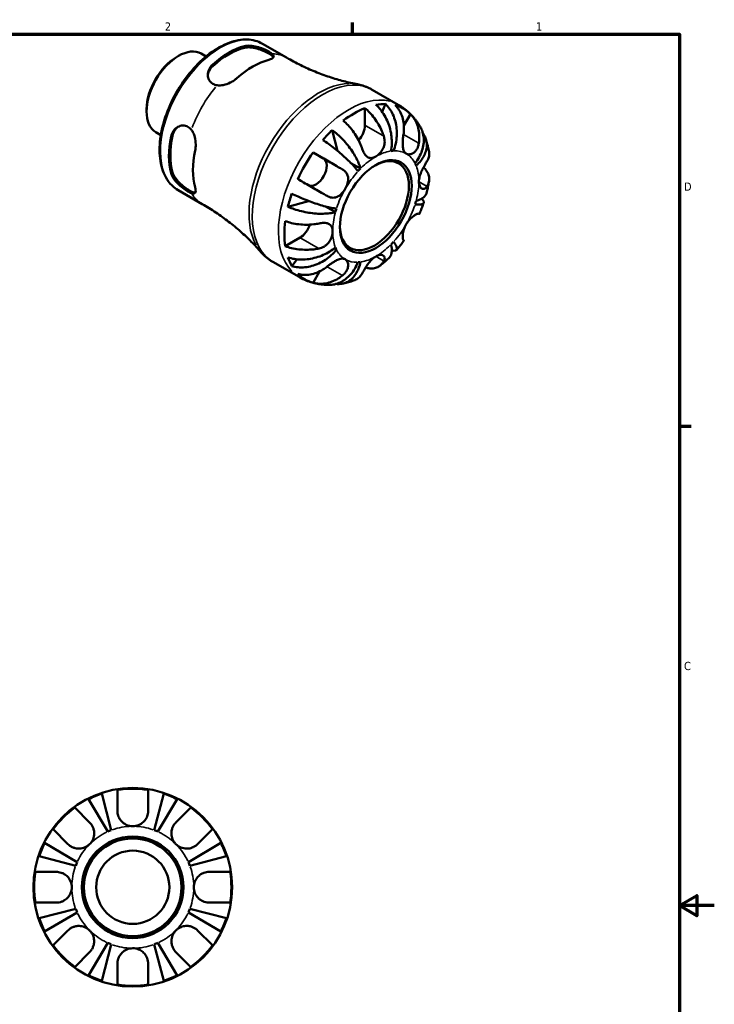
# Model space of a CAD drawing. Header units: inches. Extents: x -1.6 to 37.8, y -1.1 to 21.4.
# Tile 6 of 6: x 25.9 to 33.9, y 9.9 to 21.2. Entities that reach past the tile are written whole.
import ezdxf

# ---------------------------------------------------------------- set-up
doc = ezdxf.new("R2010")
doc.units = ezdxf.units.IN
doc.header["$MEASUREMENT"] = 0
for name, color, linetype, lineweight in [('Border (ANSI)', 7, 'Continuous', 70), ('Visible (ANSI)', 7, 'Continuous', 50), ('Visible Narrow (ANSI)', 7, 'Continuous', 35)]:
    doc.layers.add(name, color=color, linetype=linetype, lineweight=lineweight)
doc.styles.add('Note Text (ANSI)', font='tahoma.ttf')

# ---------------------------------------------------------------- blocks, each defined once
blk = doc.blocks.new('Borders Default Border')
at = {"layer": 'Border (ANSI)'}
for p, q in [((29.75, 21), (29.75, 21.134)), ((33.5, 16.5), (33.634, 16.5))]:
    blk.add_line(p, q, dxfattribs=at)
at = {"layer": 'Border (ANSI)', "flags": 128}
for points in [[(0.5, 1), (0.5, 21), (33.5, 21), (33.5, 1), (0.5, 1)], [(33.9, 11), (33.5, 11), (33.7, 11.115), (33.7, 10.885), (33.5, 11)]]:
    blk.add_lwpolyline(points, dxfattribs=at)
at = {"layer": 'Border (ANSI)', "color": 5, "true_color": 0x0000ff, "char_height": 0.0945, "attachment_point": 7, "style": 'Note Text (ANSI)'}
for s, insert in [('2', (27.596, 21.04)), ('1', (31.854, 21.04)), ('D', (33.553, 19.203)), ('C', (33.552, 13.701))]:
    blk.add_mtext(s, dxfattribs=dict(at, insert=insert))

msp = doc.modelspace()

# ---------------------------------------------------------------- linework, layer by layer
at = {"layer": 'Visible (ANSI)'}
for p, q in [((28.715, 20.89), (28.993, 20.73)), ((27.73, 20.737), (27.752, 20.75)), ((28.014, 20.776), (28.07, 20.744)), ((29.974, 20.362), (30.273, 20.19)), ((27.386, 20.139), (27.386, 20.113)), ((29.891, 20.151), (29.891, 19.954)), ((30.126, 20.199), (30.09, 20.108)), ((30.413, 20.082), (30.338, 19.952)), ((29.515, 19.899), (29.577, 19.661)), ((27.494, 19.874), (27.55, 19.842)), ((30.22, 19.661), (30.194, 19.676)), ((29.296, 19.642), (29.417, 19.572)), ((29.841, 19.457), (29.731, 19.521)), ((27.748, 19.21), (28.026, 19.05)), ((29.245, 19.085), (29.007, 19.019)), ((29.552, 18.958), (29.44, 19.022)), ((29.147, 18.665), (28.977, 18.567)), ((29.565, 18.527), (29.538, 18.542)), ((29.113, 18.416), (29.052, 18.339)), ((28.836, 18.386), (29.136, 18.214)), ((29.372, 18.278), (29.296, 18.147)), ((27.052, 12.087), (27.052, 12.328)), ((27.404, 12.328), (27.404, 12.087)), ((26.94, 11.849), (26.72, 12.222)), ((26.873, 12.285), (26.981, 11.866)), ((27.475, 11.866), (27.583, 12.285)), ((27.736, 12.222), (27.517, 11.849)), ((26.562, 12.125), (26.733, 11.955)), ((27.723, 11.955), (27.894, 12.125)), ((26.484, 11.706), (26.314, 11.877)), ((28.143, 11.877), (27.972, 11.706)), ((26.217, 11.719), (26.59, 11.499)), ((27.866, 11.499), (28.239, 11.719)), ((26.573, 11.458), (26.154, 11.566)), ((28.302, 11.566), (27.883, 11.458)), ((26.111, 11.387), (26.352, 11.387)), ((28.104, 11.387), (28.345, 11.387)), ((26.352, 11.035), (26.111, 11.035)), ((26.154, 10.856), (26.573, 10.964)), ((27.883, 10.964), (28.302, 10.856)), ((28.345, 11.035), (28.104, 11.035)), ((26.59, 10.923), (26.217, 10.703)), ((28.239, 10.703), (27.866, 10.923)), ((26.314, 10.545), (26.484, 10.716)), ((27.972, 10.716), (28.143, 10.545)), ((26.72, 10.2), (26.94, 10.573)), ((26.981, 10.556), (26.873, 10.137)), ((27.583, 10.137), (27.475, 10.556)), ((27.517, 10.573), (27.736, 10.2)), ((26.733, 10.467), (26.562, 10.296)), ((27.894, 10.296), (27.723, 10.467)), ((27.052, 10.094), (27.052, 10.335)), ((27.404, 10.335), (27.404, 10.094))]:
    msp.add_line(p, q, dxfattribs=at)
for radius in [1.14, 0.583, 0.56, 0.42]:
    msp.add_circle((27.228, 11.211), radius, dxfattribs=at)
for radius, start, end in [(1.131, 81.0495, 98.9505), (1.131, 108.3117, 116.6883), (1.131, 63.3117, 71.6883), (1.131, 126.0495, 143.9505), (1.131, 36.0495, 53.9505), (0.7, 110.6662, 114.3338), (0.7, 65.6662, 69.3338), (1.131, 153.3117, 161.6883), (1.131, 18.3117, 26.6883), (0.7, 155.6662, 159.3338), (0.7, 20.6662, 24.3338), (1.131, 171.0495, 188.9505), (1.131, 351.0495, 8.9505), (0.7, 200.6662, 204.3338), (0.7, 335.6662, 339.3338), (1.131, 198.3117, 206.6883), (1.131, 333.3117, 341.6883), (1.131, 216.0495, 233.9505), (0.7, 245.6662, 249.3338), (0.7, 290.6662, 294.3338), (1.131, 306.0495, 323.9505), (1.131, 243.3117, 251.6883), (1.131, 288.3117, 296.6883), (1.131, 261.0495, 278.9505)]:
    msp.add_arc((27.228, 11.211), radius, start, end, dxfattribs=at)
for centre, major_axis, start_param, end_param in [((27.754, 20.325), (-0.26, -0.451), 3.141593, 6.283185), ((28.328, 19.994), (0.484, 0.84), 0.514369, 1.05256), ((28.328, 19.994), (0.472, 0.82), 0.507836, 1.059093), ((27.732, 20.338), (-0.244, -0.424), 3.928925, 5.495853), ((28.605, 19.835), (-0.485, -0.841), 3.656536, 4.193578), ((29.767, 19.166), (0.564, 0.98), 0.627248, 0.939681), ((29.767, 19.166), (0.564, 0.98), 0.317667, 0.463864), ((29.767, 19.166), (0.564, 0.98), 6.125035, 6.437468), ((29.767, 19.166), (0.564, 0.98), 1.103065, 1.249262), ((29.767, 19.882), (-0.088, -0.153), 1.218464, 2.354261), ((28.328, 19.994), (0.484, 0.84), 2.085165, 2.623356), ((28.328, 19.994), (0.472, 0.82), 2.078633, 2.629889), ((28.605, 19.835), (-0.485, -0.841), 5.227332, 5.764374), ((30.016, 19.022), (0.349, 0.607), 0.35876, 0.422771), ((29.767, 19.166), (0.564, 0.98), 1.412646, 1.725079), ((29.329, 19.42), (0.088, 0.153), 3.205545, 6.281252), ((30, 19.032), (0.279, 0.485), 2.374337, 7.050441), ((30.016, 19.022), (-0.349, -0.607), 4.285751, 4.349762), ((30.016, 19.022), (0.349, 0.607), 5.856547, 5.920558), ((29.767, 19.166), (0.564, 0.98), 1.888463, 2.03466), ((30.016, 19.022), (-0.349, -0.607), 5.071149, 5.13516), ((30.016, 19.022), (0.349, 0.607), 5.071149, 5.13516), ((29.767, 19.166), (0.564, 0.98), 2.198044, 2.510477), ((29.147, 18.809), (-0.088, -0.153), 0.783464, 1.926513), ((30.016, 19.022), (-0.349, -0.607), 5.856547, 5.920558), ((30.016, 19.022), (0.349, 0.607), 4.285751, 4.349762), ((29.767, 19.166), (-0.564, -0.98), 5.815454, 5.961651), ((30.016, 19.022), (-0.349, -0.607), 0.35876, 0.422771), ((29.767, 19.166), (-0.564, -0.98), 6.125035, 6.437468)]:
    msp.add_ellipse(centre, major_axis=major_axis, ratio=0.578093, start_param=start_param, end_param=end_param, dxfattribs=at)
msp.add_ellipse((30.016, 19.022), major_axis=(0.291, 0.505), ratio=0.578093, dxfattribs=at)
for points, knots in [([(28.715, 20.89), (28.663, 20.92), (28.603, 20.936), (28.474, 20.94), (28.404, 20.927), (28.258, 20.873), (28.183, 20.831), (28.037, 20.721), (27.966, 20.653), (27.835, 20.5), (27.776, 20.415), (27.675, 20.235), (27.632, 20.14), (27.57, 19.951), (27.549, 19.856), (27.531, 19.676), (27.535, 19.591), (27.566, 19.437), (27.594, 19.37), (27.665, 19.271), (27.703, 19.236), (27.748, 19.21)], [5.499721, 5.499721, 5.499721, 5.499721, 5.797848, 5.797848, 6.109453, 6.109453, 6.434254, 6.434254, 6.760497, 6.760497, 7.085688, 7.085688, 7.410444, 7.410444, 7.735719, 7.735719, 8.06203, 8.06203, 8.38623, 8.38623, 8.641314, 8.641314, 8.641314, 8.641314]), ([(28.51, 20.863), (28.528, 20.867), (28.551, 20.869), (28.6, 20.866), (28.627, 20.861), (28.675, 20.848), (28.701, 20.84), (28.748, 20.82), (28.77, 20.809), (28.802, 20.791), (28.814, 20.783), (28.824, 20.775)], [0.7572748, 0.7572748, 0.7572748, 0.7572748, 0.9575539, 0.9575539, 1.157833, 1.157833, 1.3463575, 1.3463575, 1.5348819, 1.5348819, 1.6863249, 1.6863249, 1.6863249, 1.6863249]), ([(28.51, 20.844), (28.528, 20.848), (28.551, 20.85), (28.6, 20.846), (28.627, 20.841), (28.675, 20.828), (28.701, 20.819), (28.748, 20.799), (28.77, 20.788), (28.805, 20.768), (28.82, 20.758), (28.836, 20.743), (28.84, 20.738), (28.842, 20.733)], [0.757629, 0.757629, 0.757629, 0.757629, 0.958592, 0.958592, 1.159556, 1.159556, 1.348153, 1.348153, 1.53675, 1.53675, 1.725347, 1.725347, 1.83379, 1.83379, 1.83379, 1.83379]), ([(28.824, 20.775), (28.83, 20.769), (28.836, 20.764), (28.843, 20.753), (28.845, 20.747), (28.845, 20.734), (28.839, 20.727), (28.822, 20.717), (28.815, 20.714), (28.801, 20.709), (28.795, 20.707), (28.788, 20.705)], [-0.6563879, -0.6563879, -0.6563879, -0.6563879, -0.5404174, -0.5404174, -0.4073341, -0.4073341, -0.1891251, -0.1891251, -0.0787882, -0.0787882, 0, 0, 0, 0]), ([(28.993, 20.73), (29.046, 20.699), (29.1, 20.67), (29.209, 20.617), (29.264, 20.592), (29.375, 20.547), (29.43, 20.527), (29.54, 20.49), (29.595, 20.474), (29.702, 20.446), (29.754, 20.434), (29.806, 20.424)], [5.4997209, 5.4997209, 5.4997209, 5.4997209, 5.5389427, 5.5389427, 5.5781646, 5.5781646, 5.6173864, 5.6173864, 5.6566083, 5.6566083, 5.6958301, 5.6958301, 5.6958301, 5.6958301]), ([(28.195, 20.413), (28.177, 20.416), (28.16, 20.422), (28.146, 20.43), (28.129, 20.44), (28.114, 20.455), (28.094, 20.49), (28.089, 20.511), (28.088, 20.551), (28.093, 20.574), (28.113, 20.617), (28.128, 20.637), (28.146, 20.653)], [-0.151443, -0.151443, -0.151443, -0.151443, 0, 0, 0, 0.1885244, 0.1885244, 0.3770489, 0.3770489, 0.577328, 0.577328, 0.7776071, 0.7776071, 0.7776071, 0.7776071]), ([(28.089, 20.522), (28.09, 20.54), (28.095, 20.558), (28.113, 20.598), (28.128, 20.618), (28.146, 20.634)], [0.4160857, 0.4160857, 0.4160857, 0.4160857, 0.5781578, 0.5781578, 0.7791214, 0.7791214, 0.7791214, 0.7791214]), ([(28.423, 20.495), (28.418, 20.491), (28.413, 20.487), (28.402, 20.478), (28.396, 20.473), (28.376, 20.459), (28.361, 20.451), (28.32, 20.431), (28.293, 20.421), (28.242, 20.411), (28.218, 20.41), (28.195, 20.413)], [-0.6550655, -0.6550655, -0.6550655, -0.6550655, -0.601837, -0.601837, -0.5406613, -0.5406613, -0.4089854, -0.4089854, -0.1948941, -0.1948941, 0, 0, 0, 0]), ([(29.974, 20.362), (29.964, 20.368), (29.953, 20.374), (29.931, 20.384), (29.92, 20.389), (29.898, 20.398), (29.887, 20.402), (29.864, 20.41), (29.852, 20.413), (29.829, 20.419), (29.818, 20.422), (29.806, 20.424)], [5.4997209, 5.4997209, 5.4997209, 5.4997209, 5.5389427, 5.5389427, 5.5781646, 5.5781646, 5.6173864, 5.6173864, 5.6566083, 5.6566083, 5.6958301, 5.6958301, 5.6958301, 5.6958301]), ([(29.891, 20.151), (29.911, 20.135), (29.93, 20.117), (29.965, 20.08), (29.984, 20.058), (30.018, 20.011), (30.035, 19.986), (30.062, 19.938), (30.075, 19.912), (30.095, 19.866), (30.102, 19.847), (30.108, 19.829)], [0.2120177, 0.2120177, 0.2120177, 0.2120177, 0.4114801, 0.4114801, 0.618488, 0.618488, 0.825496, 0.825496, 1.0349425, 1.0349425, 1.1792657, 1.1792657, 1.1792657, 1.1792657]), ([(30.19, 19.659), (30.195, 19.683), (30.199, 19.711), (30.201, 19.768), (30.199, 19.797), (30.194, 19.85), (30.189, 19.88), (30.174, 19.937), (30.165, 19.965), (30.144, 20.015), (30.131, 20.042), (30.103, 20.091), (30.086, 20.114), (30.055, 20.153), (30.037, 20.172), (30.018, 20.188)], [4.989989, 4.989989, 4.989989, 4.989989, 5.198142, 5.198142, 5.406295, 5.406295, 5.613627, 5.613627, 5.820958, 5.820958, 6.027853, 6.027853, 6.234748, 6.234748, 6.436074, 6.436074, 6.436074, 6.436074]), ([(30.126, 20.199), (30.144, 20.182), (30.16, 20.163), (30.188, 20.124), (30.202, 20.101), (30.225, 20.051), (30.234, 20.024), (30.247, 19.973), (30.252, 19.945), (30.258, 19.886), (30.258, 19.857), (30.255, 19.802), (30.251, 19.773), (30.238, 19.715), (30.229, 19.686), (30.22, 19.661)], [0.212003, 0.212003, 0.212003, 0.212003, 0.41333, 0.41333, 0.620225, 0.620225, 0.827119, 0.827119, 1.034451, 1.034451, 1.241783, 1.241783, 1.449936, 1.449936, 1.658088, 1.658088, 1.658088, 1.658088]), ([(30.334, 19.85), (30.337, 19.869), (30.339, 19.889), (30.34, 19.937), (30.338, 19.965), (30.33, 20.014), (30.324, 20.04), (30.306, 20.089), (30.294, 20.112), (30.269, 20.15), (30.254, 20.168), (30.237, 20.185)], [5.6183811, 5.6183811, 5.6183811, 5.6183811, 5.7627043, 5.7627043, 5.9721508, 5.9721508, 6.1791587, 6.1791587, 6.3861667, 6.3861667, 6.5856291, 6.5856291, 6.5856291, 6.5856291]), ([(30.407, 20.089), (30.399, 20.096), (30.391, 20.104), (30.374, 20.118), (30.366, 20.126), (30.348, 20.14), (30.339, 20.146), (30.321, 20.159), (30.312, 20.166), (30.293, 20.178), (30.283, 20.184), (30.273, 20.19)], [5.3545956, 5.3545956, 5.3545956, 5.3545956, 5.3836206, 5.3836206, 5.4126457, 5.4126457, 5.4416707, 5.4416707, 5.4706958, 5.4706958, 5.4997209, 5.4997209, 5.4997209, 5.4997209]), ([(29.86, 19.685), (29.853, 19.703), (29.846, 19.722), (29.827, 19.768), (29.813, 19.795), (29.786, 19.842), (29.77, 19.867), (29.735, 19.914), (29.716, 19.937), (29.681, 19.973), (29.662, 19.992), (29.642, 20.008)], [5.6183811, 5.6183811, 5.6183811, 5.6183811, 5.7627043, 5.7627043, 5.9721508, 5.9721508, 6.1791587, 6.1791587, 6.3861667, 6.3861667, 6.5856291, 6.5856291, 6.5856291, 6.5856291]), ([(30.413, 20.082), (30.43, 20.066), (30.445, 20.047), (30.47, 20.01), (30.482, 19.987), (30.5, 19.938), (30.506, 19.912), (30.514, 19.863), (30.516, 19.835), (30.515, 19.787), (30.513, 19.767), (30.51, 19.748)], [0.2120177, 0.2120177, 0.2120177, 0.2120177, 0.4114801, 0.4114801, 0.618488, 0.618488, 0.825496, 0.825496, 1.0349425, 1.0349425, 1.1792657, 1.1792657, 1.1792657, 1.1792657]), ([(30.528, 19.932), (30.522, 19.943), (30.516, 19.953), (30.503, 19.973), (30.497, 19.983), (30.482, 20.003), (30.475, 20.013), (30.46, 20.032), (30.452, 20.041), (30.435, 20.06), (30.427, 20.069), (30.418, 20.078)], [5.1763945, 5.1763945, 5.1763945, 5.1763945, 5.2093845, 5.2093845, 5.2423744, 5.2423744, 5.2753644, 5.2753644, 5.3083544, 5.3083544, 5.3413444, 5.3413444, 5.3413444, 5.3413444]), ([(27.668, 19.824), (27.673, 19.848), (27.682, 19.871), (27.71, 19.91), (27.727, 19.926), (27.763, 19.945), (27.783, 19.951), (27.824, 19.952), (27.844, 19.947), (27.875, 19.929), (27.889, 19.917), (27.901, 19.902)], [0.7572748, 0.7572748, 0.7572748, 0.7572748, 0.9575539, 0.9575539, 1.157833, 1.157833, 1.3463575, 1.3463575, 1.5348819, 1.5348819, 1.6863249, 1.6863249, 1.6863249, 1.6863249]), ([(27.684, 19.834), (27.689, 19.858), (27.699, 19.881), (27.724, 19.916), (27.738, 19.93), (27.753, 19.939)], [0.7576288, 0.7576288, 0.7576288, 0.7576288, 0.9585924, 0.9585924, 1.1217668, 1.1217668, 1.1217668, 1.1217668]), ([(27.901, 19.902), (27.909, 19.892), (27.916, 19.88), (27.93, 19.852), (27.935, 19.836), (27.947, 19.792), (27.95, 19.763), (27.95, 19.721), (27.95, 19.706), (27.947, 19.683), (27.945, 19.673), (27.943, 19.664)], [-0.656388, -0.656388, -0.656388, -0.656388, -0.5404369, -0.5404369, -0.4073509, -0.4073509, -0.1891361, -0.1891361, -0.078793, -0.078793, 0, 0, 0, 0]), ([(29.515, 19.899), (29.536, 19.884), (29.557, 19.866), (29.596, 19.832), (29.617, 19.812), (29.658, 19.769), (29.677, 19.747), (29.711, 19.704), (29.729, 19.681), (29.761, 19.633), (29.775, 19.609), (29.799, 19.566), (29.81, 19.543), (29.829, 19.498), (29.836, 19.476), (29.841, 19.457)], [0.212003, 0.212003, 0.212003, 0.212003, 0.41333, 0.41333, 0.620225, 0.620225, 0.827119, 0.827119, 1.034451, 1.034451, 1.241783, 1.241783, 1.449936, 1.449936, 1.658088, 1.658088, 1.658088, 1.658088]), ([(30.467, 19.518), (30.483, 19.539), (30.5, 19.563), (30.527, 19.612), (30.538, 19.638), (30.554, 19.685), (30.56, 19.711), (30.567, 19.762), (30.568, 19.787), (30.564, 19.832), (30.559, 19.856), (30.546, 19.898), (30.538, 19.916), (30.528, 19.932)], [4.989989, 4.989989, 4.989989, 4.989989, 5.198142, 5.198142, 5.406295, 5.406295, 5.613627, 5.613627, 5.820958, 5.820958, 6.027853, 6.027853, 6.202426, 6.202426, 6.202426, 6.202426]), ([(29.812, 19.427), (29.802, 19.44), (29.789, 19.456), (29.76, 19.49), (29.744, 19.508), (29.711, 19.541), (29.691, 19.56), (29.65, 19.598), (29.629, 19.617), (29.588, 19.652), (29.565, 19.671), (29.518, 19.707), (29.495, 19.725), (29.452, 19.755), (29.43, 19.771), (29.408, 19.785)], [4.989989, 4.989989, 4.989989, 4.989989, 5.198142, 5.198142, 5.406295, 5.406295, 5.613627, 5.613627, 5.820958, 5.820958, 6.027853, 6.027853, 6.234748, 6.234748, 6.436074, 6.436074, 6.436074, 6.436074]), ([(30.108, 19.829), (30.109, 19.827), (30.11, 19.825), (30.113, 19.813), (30.115, 19.803), (30.118, 19.783), (30.118, 19.774), (30.118, 19.755), (30.117, 19.744), (30.112, 19.717), (30.106, 19.7), (30.089, 19.666), (30.077, 19.648), (30.048, 19.617), (30.032, 19.604), (30.016, 19.595)], [-0.7254794, -0.7254794, -0.7254794, -0.7254794, -0.7104971, -0.7104971, -0.6261047, -0.6261047, -0.5555549, -0.5555549, -0.4737223, -0.4737223, -0.3402963, -0.3402963, -0.1771895, -0.1771895, 0, 0, 0, 0]), ([(30.366, 19.629), (30.36, 19.632), (30.355, 19.636), (30.345, 19.647), (30.341, 19.654), (30.333, 19.673), (30.329, 19.686), (30.325, 19.716), (30.325, 19.732), (30.325, 19.761), (30.326, 19.773), (30.327, 19.797), (30.329, 19.809), (30.331, 19.831), (30.332, 19.841), (30.334, 19.85)], [0, 0, 0, 0, 0.0871744, 0.0871744, 0.1801608, 0.1801608, 0.3240244, 0.3240244, 0.4581597, 0.4581597, 0.5517011, 0.5517011, 0.6431059, 0.6431059, 0.7213323, 0.7213323, 0.7213323, 0.7213323]), ([(30.558, 19.858), (30.561, 19.854), (30.564, 19.85), (30.577, 19.83), (30.586, 19.811), (30.598, 19.771), (30.601, 19.75), (30.602, 19.712), (30.6, 19.69), (30.589, 19.647), (30.581, 19.626), (30.561, 19.587), (30.548, 19.566), (30.516, 19.527), (30.498, 19.508), (30.479, 19.491)], [0.366097, 0.366097, 0.366097, 0.366097, 0.41333, 0.41333, 0.620225, 0.620225, 0.827119, 0.827119, 1.034451, 1.034451, 1.241783, 1.241783, 1.449936, 1.449936, 1.658088, 1.658088, 1.658088, 1.658088]), ([(30.627, 19.65), (30.625, 19.66), (30.623, 19.67), (30.619, 19.689), (30.617, 19.699), (30.613, 19.719), (30.61, 19.729), (30.605, 19.749), (30.602, 19.759), (30.596, 19.779), (30.593, 19.788), (30.589, 19.798)], [4.8822996, 4.8822996, 4.8822996, 4.8822996, 4.9129725, 4.9129725, 4.9436454, 4.9436454, 4.9743182, 4.9743182, 5.0049911, 5.0049911, 5.035664, 5.035664, 5.035664, 5.035664]), ([(30.016, 19.595), (30.007, 19.59), (29.998, 19.586), (29.979, 19.58), (29.969, 19.578), (29.945, 19.578), (29.932, 19.583), (29.91, 19.598), (29.902, 19.605), (29.89, 19.621), (29.886, 19.628), (29.877, 19.642), (29.874, 19.65), (29.866, 19.666), (29.863, 19.676), (29.86, 19.685)], [0, 0, 0, 0, 0.0979543, 0.0979543, 0.2049508, 0.2049508, 0.3770947, 0.3770947, 0.4928664, 0.4928664, 0.5680282, 0.5680282, 0.6380583, 0.6380583, 0.716991, 0.716991, 0.716991, 0.716991]), ([(30.51, 19.748), (30.509, 19.74), (30.507, 19.732), (30.502, 19.713), (30.498, 19.703), (30.489, 19.683), (30.483, 19.674), (30.469, 19.655), (30.459, 19.645), (30.435, 19.628), (30.42, 19.623), (30.391, 19.619), (30.377, 19.622), (30.366, 19.629)], [-0.7207494, -0.7207494, -0.7207494, -0.7207494, -0.6565092, -0.6565092, -0.5635497, -0.5635497, -0.4722599, -0.4722599, -0.3474158, -0.3474158, -0.177052, -0.177052, 0, 0, 0, 0]), ([(29.296, 19.642), (29.319, 19.629), (29.342, 19.616), (29.387, 19.59), (29.413, 19.575), (29.464, 19.545), (29.49, 19.531), (29.537, 19.504), (29.562, 19.489), (29.603, 19.465), (29.619, 19.456), (29.634, 19.447)], [0.2120177, 0.2120177, 0.2120177, 0.2120177, 0.4114801, 0.4114801, 0.618488, 0.618488, 0.825496, 0.825496, 1.0349425, 1.0349425, 1.1792657, 1.1792657, 1.1792657, 1.1792657]), ([(30.603, 19.541), (30.61, 19.552), (30.616, 19.564), (30.626, 19.592), (30.629, 19.609), (30.629, 19.633), (30.628, 19.641), (30.627, 19.65)], [5.6183811, 5.6183811, 5.6183811, 5.6183811, 5.7627043, 5.7627043, 5.9721508, 5.9721508, 6.0765754, 6.0765754, 6.0765754, 6.0765754]), ([(29.634, 19.447), (29.64, 19.444), (29.646, 19.44), (29.66, 19.429), (29.668, 19.421), (29.68, 19.406), (29.685, 19.397), (29.695, 19.376), (29.698, 19.362), (29.701, 19.329), (29.698, 19.309), (29.687, 19.267), (29.677, 19.246), (29.666, 19.226)], [-0.7207494, -0.7207494, -0.7207494, -0.7207494, -0.6565092, -0.6565092, -0.5635497, -0.5635497, -0.4722599, -0.4722599, -0.3474158, -0.3474158, -0.177052, -0.177052, 0, 0, 0, 0]), ([(30.511, 19.308), (30.511, 19.326), (30.514, 19.346), (30.524, 19.384), (30.531, 19.402), (30.545, 19.436), (30.553, 19.452), (30.567, 19.477), (30.572, 19.487), (30.583, 19.506), (30.587, 19.515), (30.596, 19.529), (30.6, 19.536), (30.603, 19.541)], [-3.0890468, -3.0890468, -3.0890468, -3.0890468, -2.9165159, -2.9165159, -2.7717774, -2.7717774, -2.6347616, -2.6347616, -2.5399327, -2.5399327, -2.4479265, -2.4479265, -2.3667701, -2.3667701, -2.3667701, -2.3667701]), ([(30.563, 19.471), (30.576, 19.459), (30.587, 19.447), (30.606, 19.42), (30.615, 19.404), (30.626, 19.37), (30.629, 19.353), (30.629, 19.322), (30.626, 19.304), (30.616, 19.276), (30.61, 19.264), (30.603, 19.254)], [0.2400849, 0.2400849, 0.2400849, 0.2400849, 0.4114801, 0.4114801, 0.618488, 0.618488, 0.825496, 0.825496, 1.0349425, 1.0349425, 1.1792657, 1.1792657, 1.1792657, 1.1792657]), ([(27.901, 19.176), (27.889, 19.18), (27.875, 19.187), (27.861, 19.195), (27.844, 19.205), (27.824, 19.219), (27.783, 19.25), (27.763, 19.268), (27.727, 19.303), (27.71, 19.324), (27.682, 19.365), (27.673, 19.385), (27.668, 19.403)], [-0.151443, -0.151443, -0.151443, -0.151443, 0, 0, 0, 0.1885244, 0.1885244, 0.3770489, 0.3770489, 0.577328, 0.577328, 0.7776071, 0.7776071, 0.7776071, 0.7776071]), ([(27.946, 19.181), (27.941, 19.181), (27.934, 19.182), (27.913, 19.187), (27.897, 19.195), (27.879, 19.205), (27.862, 19.215), (27.841, 19.229), (27.801, 19.26), (27.78, 19.278), (27.744, 19.313), (27.727, 19.334), (27.699, 19.375), (27.689, 19.395), (27.684, 19.413)], [-0.297078, -0.297078, -0.297078, -0.297078, -0.188597, -0.188597, 0, 0, 0, 0.188597, 0.188597, 0.377194, 0.377194, 0.578158, 0.578158, 0.779121, 0.779121, 0.779121, 0.779121]), ([(29.458, 19.143), (29.443, 19.151), (29.427, 19.161), (29.386, 19.184), (29.361, 19.199), (29.314, 19.226), (29.288, 19.241), (29.237, 19.27), (29.211, 19.285), (29.166, 19.311), (29.143, 19.325), (29.12, 19.338)], [5.6183811, 5.6183811, 5.6183811, 5.6183811, 5.7627043, 5.7627043, 5.9721508, 5.9721508, 6.1791587, 6.1791587, 6.3861667, 6.3861667, 6.5856291, 6.5856291, 6.5856291, 6.5856291]), ([(27.943, 19.243), (27.945, 19.238), (27.946, 19.233), (27.948, 19.224), (27.949, 19.219), (27.95, 19.205), (27.951, 19.197), (27.947, 19.18), (27.942, 19.174), (27.926, 19.169), (27.915, 19.171), (27.901, 19.176)], [-0.6550882, -0.6550882, -0.6550882, -0.6550882, -0.6018524, -0.6018524, -0.5406673, -0.5406673, -0.4089769, -0.4089769, -0.1948887, -0.1948887, -0.0000226, -0.0000226, -0.0000226, -0.0000226]), ([(29.666, 19.226), (29.66, 19.216), (29.654, 19.206), (29.64, 19.187), (29.632, 19.178), (29.611, 19.157), (29.598, 19.147), (29.57, 19.132), (29.556, 19.127), (29.531, 19.123), (29.521, 19.123), (29.501, 19.125), (29.491, 19.128), (29.474, 19.134), (29.466, 19.138), (29.458, 19.143)], [0, 0, 0, 0, 0.0871744, 0.0871744, 0.1801608, 0.1801608, 0.3240244, 0.3240244, 0.4581597, 0.4581597, 0.5517011, 0.5517011, 0.6431059, 0.6431059, 0.7213323, 0.7213323, 0.7213323, 0.7213323]), ([(30.603, 19.254), (30.601, 19.249), (30.598, 19.245), (30.59, 19.236), (30.585, 19.232), (30.575, 19.226), (30.57, 19.224), (30.557, 19.223), (30.55, 19.225), (30.534, 19.235), (30.526, 19.245), (30.514, 19.272), (30.511, 19.289), (30.511, 19.308)], [-0.7206621, -0.7206621, -0.7206621, -0.7206621, -0.6580247, -0.6580247, -0.5639524, -0.5639524, -0.4721284, -0.4721284, -0.3474834, -0.3474834, -0.1770519, -0.1770519, 0, 0, 0, 0]), ([(30.599, 19.177), (30.602, 19.187), (30.604, 19.196), (30.608, 19.215), (30.61, 19.224), (30.614, 19.242), (30.616, 19.252), (30.62, 19.271), (30.621, 19.28), (30.624, 19.299), (30.626, 19.308), (30.627, 19.318)], [4.381905, 4.381905, 4.381905, 4.381905, 4.4121536, 4.4121536, 4.4424023, 4.4424023, 4.472651, 4.472651, 4.5028996, 4.5028996, 4.5331483, 4.5331483, 4.5331483, 4.5331483]), ([(29.052, 19.17), (29.076, 19.158), (29.1, 19.146), (29.148, 19.125), (29.175, 19.113), (29.23, 19.091), (29.258, 19.08), (29.308, 19.062), (29.336, 19.053), (29.389, 19.036), (29.415, 19.029), (29.46, 19.017), (29.484, 19.012), (29.528, 19.003), (29.548, 19), (29.565, 18.999)], [0.212003, 0.212003, 0.212003, 0.212003, 0.41333, 0.41333, 0.620225, 0.620225, 0.827119, 0.827119, 1.034451, 1.034451, 1.241783, 1.241783, 1.449936, 1.449936, 1.658088, 1.658088, 1.658088, 1.658088]), ([(30.543, 19.113), (30.546, 19.109), (30.549, 19.106), (30.559, 19.094), (30.564, 19.086), (30.568, 19.072), (30.567, 19.066), (30.56, 19.056), (30.554, 19.052), (30.538, 19.047), (30.527, 19.045), (30.5, 19.044), (30.483, 19.045), (30.467, 19.046)], [0.543447, 0.543447, 0.543447, 0.543447, 0.620225, 0.620225, 0.827119, 0.827119, 1.034451, 1.034451, 1.241783, 1.241783, 1.449936, 1.449936, 1.658088, 1.658088, 1.658088, 1.658088]), ([(30.479, 19.087), (30.498, 19.092), (30.516, 19.099), (30.548, 19.115), (30.561, 19.124), (30.581, 19.142), (30.589, 19.153), (30.597, 19.168), (30.598, 19.173), (30.599, 19.177)], [4.9899893, 4.9899893, 4.9899893, 4.9899893, 5.198142, 5.198142, 5.4062948, 5.4062948, 5.6136266, 5.6136266, 5.6937195, 5.6937195, 5.6937195, 5.6937195]), ([(28.698, 18.5), (28.663, 18.54), (28.627, 18.579), (28.549, 18.658), (28.507, 18.697), (28.421, 18.774), (28.375, 18.811), (28.281, 18.884), (28.232, 18.92), (28.131, 18.987), (28.079, 19.02), (28.026, 19.05)], [2.1620189, 2.1620189, 2.1620189, 2.1620189, 2.2012408, 2.2012408, 2.2404626, 2.2404626, 2.2796845, 2.2796845, 2.3189063, 2.3189063, 2.3581282, 2.3581282, 2.3581282, 2.3581282]), ([(29.552, 18.958), (29.534, 18.953), (29.511, 18.948), (29.463, 18.942), (29.437, 18.94), (29.388, 18.939), (29.36, 18.939), (29.303, 18.943), (29.274, 18.947), (29.221, 18.955), (29.191, 18.961), (29.134, 18.975), (29.106, 18.983), (29.057, 18.999), (29.031, 19.009), (29.007, 19.019)], [4.989989, 4.989989, 4.989989, 4.989989, 5.198142, 5.198142, 5.406295, 5.406295, 5.613627, 5.613627, 5.820958, 5.820958, 6.027853, 6.027853, 6.234748, 6.234748, 6.436074, 6.436074, 6.436074, 6.436074]), ([(30.515, 18.936), (30.519, 18.944), (30.523, 18.953), (30.53, 18.97), (30.534, 18.978), (30.54, 18.996), (30.544, 19.004), (30.55, 19.022), (30.554, 19.03), (30.56, 19.048), (30.563, 19.056), (30.566, 19.065)], [4.1118855, 4.1118855, 4.1118855, 4.1118855, 4.141142, 4.141142, 4.1703985, 4.1703985, 4.199655, 4.199655, 4.2289115, 4.2289115, 4.258168, 4.258168, 4.258168, 4.258168]), ([(30.366, 18.819), (30.371, 18.829), (30.378, 18.839), (30.392, 18.858), (30.399, 18.867), (30.419, 18.888), (30.432, 18.899), (30.455, 18.917), (30.465, 18.924), (30.481, 18.933), (30.487, 18.935), (30.496, 18.939), (30.501, 18.94), (30.506, 18.94), (30.508, 18.94), (30.51, 18.939)], [0, 0, 0, 0, 0.0871744, 0.0871744, 0.1801608, 0.1801608, 0.3240244, 0.3240244, 0.4581597, 0.4581597, 0.5517011, 0.5517011, 0.6431059, 0.6431059, 0.7213323, 0.7213323, 0.7213323, 0.7213323]), ([(30.51, 18.939), (30.513, 18.937), (30.515, 18.936), (30.516, 18.935), (30.514, 18.936), (30.51, 18.939), (30.509, 18.939), (30.508, 18.94)], [5.6183811, 5.6183811, 5.6183811, 5.6183811, 5.7627043, 5.7627043, 5.9721508, 5.9721508, 6.003744, 6.003744, 6.003744, 6.003744]), ([(28.977, 18.855), (29.001, 18.846), (29.026, 18.838), (29.075, 18.826), (29.104, 18.821), (29.162, 18.815), (29.192, 18.813), (29.246, 18.813), (29.276, 18.815), (29.326, 18.821), (29.346, 18.824), (29.365, 18.828)], [0.2120177, 0.2120177, 0.2120177, 0.2120177, 0.4114801, 0.4114801, 0.618488, 0.618488, 0.825496, 0.825496, 1.0349425, 1.0349425, 1.1792657, 1.1792657, 1.1792657, 1.1792657]), ([(29.365, 18.828), (29.372, 18.829), (29.38, 18.831), (29.399, 18.833), (29.41, 18.834), (29.431, 18.834), (29.441, 18.833), (29.462, 18.829), (29.473, 18.825), (29.495, 18.812), (29.504, 18.801), (29.517, 18.773), (29.521, 18.756), (29.521, 18.737)], [-0.7206621, -0.7206621, -0.7206621, -0.7206621, -0.6580247, -0.6580247, -0.5639524, -0.5639524, -0.4721284, -0.4721284, -0.3474834, -0.3474834, -0.1770519, -0.1770519, 0, 0, 0, 0]), ([(30.334, 18.634), (30.333, 18.635), (30.332, 18.636), (30.329, 18.641), (30.328, 18.644), (30.326, 18.654), (30.325, 18.66), (30.325, 18.676), (30.325, 18.687), (30.328, 18.717), (30.332, 18.737), (30.345, 18.778), (30.354, 18.799), (30.366, 18.819)], [-0.7207494, -0.7207494, -0.7207494, -0.7207494, -0.6565092, -0.6565092, -0.5635497, -0.5635497, -0.4722599, -0.4722599, -0.3474158, -0.3474158, -0.177052, -0.177052, 0, 0, 0, 0]), ([(29.521, 18.737), (29.521, 18.719), (29.518, 18.699), (29.506, 18.661), (29.499, 18.644), (29.479, 18.613), (29.468, 18.599), (29.446, 18.578), (29.436, 18.571), (29.416, 18.558), (29.405, 18.553), (29.384, 18.545), (29.375, 18.542), (29.365, 18.54)], [-3.0890468, -3.0890468, -3.0890468, -3.0890468, -2.9165159, -2.9165159, -2.7717774, -2.7717774, -2.6347616, -2.6347616, -2.5399327, -2.5399327, -2.4479265, -2.4479265, -2.3667701, -2.3667701, -2.3667701, -2.3667701]), ([(29.365, 18.54), (29.346, 18.536), (29.326, 18.533), (29.276, 18.527), (29.246, 18.526), (29.192, 18.526), (29.162, 18.527), (29.104, 18.534), (29.075, 18.539), (29.026, 18.55), (29.001, 18.558), (28.977, 18.567)], [5.6183811, 5.6183811, 5.6183811, 5.6183811, 5.7627043, 5.7627043, 5.9721508, 5.9721508, 6.1791587, 6.1791587, 6.3861667, 6.3861667, 6.5856291, 6.5856291, 6.5856291, 6.5856291]), ([(29.007, 18.438), (29.031, 18.43), (29.057, 18.424), (29.106, 18.416), (29.134, 18.414), (29.191, 18.413), (29.221, 18.415), (29.274, 18.423), (29.303, 18.429), (29.36, 18.445), (29.388, 18.455), (29.437, 18.477), (29.463, 18.49), (29.511, 18.521), (29.534, 18.537), (29.552, 18.554)], [0.212003, 0.212003, 0.212003, 0.212003, 0.41333, 0.41333, 0.620225, 0.620225, 0.827119, 0.827119, 1.034451, 1.034451, 1.241783, 1.241783, 1.449936, 1.449936, 1.658088, 1.658088, 1.658088, 1.658088]), ([(30.172, 18.437), (30.175, 18.441), (30.178, 18.444), (30.189, 18.459), (30.194, 18.471), (30.199, 18.498), (30.201, 18.514), (30.199, 18.549), (30.195, 18.569), (30.19, 18.588)], [0.9533958, 0.9533958, 0.9533958, 0.9533958, 1.034451, 1.034451, 1.2417828, 1.2417828, 1.4499356, 1.4499356, 1.6580883, 1.6580883, 1.6580883, 1.6580883]), ([(30.22, 18.618), (30.229, 18.605), (30.238, 18.591), (30.251, 18.567), (30.255, 18.556), (30.258, 18.54), (30.258, 18.532), (30.252, 18.521), (30.247, 18.517), (30.234, 18.514), (30.225, 18.514), (30.209, 18.516), (30.205, 18.517), (30.2, 18.518)], [4.989989, 4.989989, 4.989989, 4.989989, 5.198142, 5.198142, 5.406295, 5.406295, 5.613627, 5.613627, 5.820958, 5.820958, 6.027853, 6.027853, 6.101541, 6.101541, 6.101541, 6.101541]), ([(30.253, 18.522), (30.259, 18.529), (30.265, 18.536), (30.277, 18.55), (30.283, 18.558), (30.294, 18.572), (30.3, 18.579), (30.312, 18.594), (30.317, 18.601), (30.328, 18.616), (30.334, 18.623), (30.339, 18.631)], [3.5958318, 3.5958318, 3.5958318, 3.5958318, 3.6250894, 3.6250894, 3.6543471, 3.6543471, 3.6836047, 3.6836047, 3.7128623, 3.7128623, 3.74212, 3.74212, 3.74212, 3.74212]), ([(30.339, 18.631), (30.339, 18.631), (30.339, 18.631), (30.339, 18.631), (30.337, 18.632), (30.334, 18.634)], [1.0014852, 1.0014852, 1.0014852, 1.0014852, 1.0349425, 1.0349425, 1.1792657, 1.1792657, 1.1792657, 1.1792657]), ([(28.698, 18.5), (28.706, 18.491), (28.714, 18.483), (28.731, 18.466), (28.739, 18.457), (28.757, 18.441), (28.767, 18.434), (28.786, 18.419), (28.796, 18.412), (28.816, 18.399), (28.826, 18.392), (28.836, 18.386)], [2.1620189, 2.1620189, 2.1620189, 2.1620189, 2.2012408, 2.2012408, 2.2404626, 2.2404626, 2.2796845, 2.2796845, 2.3189063, 2.3189063, 2.3581282, 2.3581282, 2.3581282, 2.3581282]), ([(29.565, 18.527), (29.548, 18.506), (29.528, 18.484), (29.484, 18.444), (29.46, 18.426), (29.415, 18.396), (29.389, 18.381), (29.336, 18.357), (29.308, 18.347), (29.258, 18.333), (29.23, 18.328), (29.175, 18.323), (29.148, 18.323), (29.1, 18.327), (29.076, 18.332), (29.052, 18.339)], [4.989989, 4.989989, 4.989989, 4.989989, 5.198142, 5.198142, 5.406295, 5.406295, 5.613627, 5.613627, 5.820958, 5.820958, 6.027853, 6.027853, 6.234748, 6.234748, 6.436074, 6.436074, 6.436074, 6.436074]), ([(29.458, 18.333), (29.464, 18.338), (29.471, 18.343), (29.487, 18.356), (29.497, 18.363), (29.517, 18.377), (29.527, 18.383), (29.55, 18.397), (29.563, 18.405), (29.594, 18.418), (29.61, 18.423), (29.64, 18.426), (29.654, 18.423), (29.666, 18.416)], [-0.7207494, -0.7207494, -0.7207494, -0.7207494, -0.6565092, -0.6565092, -0.5635497, -0.5635497, -0.4722599, -0.4722599, -0.3474158, -0.3474158, -0.177052, -0.177052, 0, 0, 0, 0]), ([(29.666, 18.416), (29.671, 18.413), (29.676, 18.409), (29.686, 18.398), (29.69, 18.391), (29.698, 18.373), (29.7, 18.36), (29.699, 18.333), (29.696, 18.319), (29.687, 18.295), (29.682, 18.286), (29.67, 18.268), (29.663, 18.259), (29.649, 18.244), (29.642, 18.237), (29.634, 18.231)], [0, 0, 0, 0, 0.0871744, 0.0871744, 0.1801608, 0.1801608, 0.3240244, 0.3240244, 0.4581597, 0.4581597, 0.5517011, 0.5517011, 0.6431059, 0.6431059, 0.7213323, 0.7213323, 0.7213323, 0.7213323]), ([(29.86, 18.253), (29.862, 18.258), (29.865, 18.262), (29.872, 18.276), (29.877, 18.284), (29.888, 18.302), (29.893, 18.311), (29.907, 18.334), (29.916, 18.348), (29.939, 18.379), (29.953, 18.396), (29.983, 18.428), (29.999, 18.441), (30.016, 18.45)], [-0.7206621, -0.7206621, -0.7206621, -0.7206621, -0.6580247, -0.6580247, -0.5639524, -0.5639524, -0.4721284, -0.4721284, -0.3474834, -0.3474834, -0.1770519, -0.1770519, 0, 0, 0, 0]), ([(30.016, 18.45), (30.032, 18.459), (30.048, 18.465), (30.074, 18.468), (30.085, 18.467), (30.103, 18.46), (30.109, 18.455), (30.116, 18.443), (30.118, 18.438), (30.118, 18.426), (30.118, 18.42), (30.114, 18.408), (30.112, 18.402), (30.108, 18.396)], [-3.0890468, -3.0890468, -3.0890468, -3.0890468, -2.9165159, -2.9165159, -2.7717774, -2.7717774, -2.6347616, -2.6347616, -2.5399327, -2.5399327, -2.4479265, -2.4479265, -2.3667701, -2.3667701, -2.3667701, -2.3667701]), ([(30.064, 18.343), (30.072, 18.349), (30.079, 18.355), (30.094, 18.367), (30.101, 18.373), (30.116, 18.386), (30.123, 18.392), (30.137, 18.405), (30.144, 18.411), (30.158, 18.424), (30.165, 18.431), (30.172, 18.437)], [3.3207505, 3.3207505, 3.3207505, 3.3207505, 3.3510107, 3.3510107, 3.3812708, 3.3812708, 3.4115309, 3.4115309, 3.441791, 3.441791, 3.4720512, 3.4720512, 3.4720512, 3.4720512]), ([(29.12, 18.249), (29.143, 18.243), (29.166, 18.239), (29.211, 18.237), (29.237, 18.238), (29.288, 18.247), (29.314, 18.254), (29.361, 18.272), (29.386, 18.284), (29.427, 18.31), (29.443, 18.321), (29.458, 18.333)], [0.2120177, 0.2120177, 0.2120177, 0.2120177, 0.4114801, 0.4114801, 0.618488, 0.618488, 0.825496, 0.825496, 1.0349425, 1.0349425, 1.1792657, 1.1792657, 1.1792657, 1.1792657]), ([(29.482, 18.122), (29.501, 18.122), (29.521, 18.124), (29.565, 18.134), (29.588, 18.142), (29.629, 18.161), (29.65, 18.174), (29.691, 18.206), (29.711, 18.224), (29.744, 18.262), (29.76, 18.284), (29.789, 18.333), (29.802, 18.359), (29.812, 18.384)], [0.440878, 0.440878, 0.440878, 0.440878, 0.620225, 0.620225, 0.827119, 0.827119, 1.034451, 1.034451, 1.241783, 1.241783, 1.449936, 1.449936, 1.658088, 1.658088, 1.658088, 1.658088]), ([(29.841, 18.386), (29.836, 18.362), (29.829, 18.336), (29.81, 18.289), (29.799, 18.267), (29.775, 18.23), (29.761, 18.212), (29.729, 18.182), (29.711, 18.169), (29.677, 18.15), (29.658, 18.143), (29.617, 18.133), (29.596, 18.132), (29.572, 18.133), (29.567, 18.133), (29.562, 18.134)], [4.989989, 4.989989, 4.989989, 4.989989, 5.198142, 5.198142, 5.406295, 5.406295, 5.613627, 5.613627, 5.820958, 5.820958, 6.027853, 6.027853, 6.234748, 6.234748, 6.285839, 6.285839, 6.285839, 6.285839]), ([(30.108, 18.396), (30.102, 18.385), (30.095, 18.374), (30.075, 18.351), (30.062, 18.34), (30.035, 18.324), (30.018, 18.318), (29.984, 18.311), (29.965, 18.31), (29.933, 18.313), (29.916, 18.316), (29.899, 18.321)], [5.6183811, 5.6183811, 5.6183811, 5.6183811, 5.7627043, 5.7627043, 5.9721508, 5.9721508, 6.1791587, 6.1791587, 6.3861667, 6.3861667, 6.5577895, 6.5577895, 6.5577895, 6.5577895]), ([(29.136, 18.214), (29.145, 18.208), (29.155, 18.203), (29.175, 18.192), (29.186, 18.188), (29.206, 18.178), (29.216, 18.174), (29.237, 18.166), (29.248, 18.162), (29.269, 18.155), (29.28, 18.152), (29.29, 18.149)], [2.3581282, 2.3581282, 2.3581282, 2.3581282, 2.3871533, 2.3871533, 2.4161783, 2.4161783, 2.4452034, 2.4452034, 2.4742284, 2.4742284, 2.5032535, 2.5032535, 2.5032535, 2.5032535]), ([(29.634, 18.231), (29.619, 18.219), (29.603, 18.208), (29.562, 18.182), (29.537, 18.17), (29.49, 18.152), (29.464, 18.145), (29.413, 18.136), (29.387, 18.135), (29.342, 18.137), (29.319, 18.141), (29.296, 18.147)], [5.6183811, 5.6183811, 5.6183811, 5.6183811, 5.7627043, 5.7627043, 5.9721508, 5.9721508, 6.1791587, 6.1791587, 6.3861667, 6.3861667, 6.5856291, 6.5856291, 6.5856291, 6.5856291]), ([(29.776, 18.178), (29.785, 18.181), (29.792, 18.185), (29.813, 18.197), (29.827, 18.208), (29.846, 18.231), (29.853, 18.242), (29.86, 18.253)], [0.718343, 0.718343, 0.718343, 0.718343, 0.825496, 0.825496, 1.0349425, 1.0349425, 1.1792657, 1.1792657, 1.1792657, 1.1792657]), ([(29.3, 18.146), (29.313, 18.143), (29.325, 18.14), (29.349, 18.135), (29.361, 18.133), (29.386, 18.129), (29.398, 18.127), (29.422, 18.125), (29.434, 18.124), (29.458, 18.123), (29.47, 18.122), (29.482, 18.122)], [2.5125682, 2.5125682, 2.5125682, 2.5125682, 2.5455623, 2.5455623, 2.5785563, 2.5785563, 2.6115504, 2.6115504, 2.6445445, 2.6445445, 2.6775385, 2.6775385, 2.6775385, 2.6775385]), ([(29.629, 18.136), (29.639, 18.138), (29.649, 18.14), (29.67, 18.145), (29.68, 18.147), (29.699, 18.153), (29.709, 18.155), (29.729, 18.161), (29.738, 18.164), (29.757, 18.171), (29.767, 18.174), (29.776, 18.178)], [2.8183707, 2.8183707, 2.8183707, 2.8183707, 2.8490567, 2.8490567, 2.8797428, 2.8797428, 2.9104288, 2.9104288, 2.9411148, 2.9411148, 2.9718009, 2.9718009, 2.9718009, 2.9718009]), ([(27.228, 11.911), (27.215, 11.911), (27.202, 11.912), (27.176, 11.918), (27.163, 11.923), (27.13, 11.939), (27.112, 11.953), (27.087, 11.981), (27.078, 11.993), (27.067, 12.015), (27.063, 12.024), (27.058, 12.041), (27.056, 12.05), (27.053, 12.068), (27.052, 12.078), (27.052, 12.087)], [0, 0, 0, 0, 0.0979543, 0.0979543, 0.2049508, 0.2049508, 0.3770947, 0.3770947, 0.4928664, 0.4928664, 0.5680282, 0.5680282, 0.6380583, 0.6380583, 0.716991, 0.716991, 0.716991, 0.716991]), ([(27.404, 12.087), (27.404, 12.085), (27.404, 12.084), (27.404, 12.072), (27.403, 12.062), (27.399, 12.043), (27.396, 12.035), (27.39, 12.017), (27.386, 12.008), (27.372, 11.984), (27.361, 11.971), (27.333, 11.944), (27.315, 11.933), (27.274, 11.916), (27.251, 11.911), (27.228, 11.911)], [-0.7254794, -0.7254794, -0.7254794, -0.7254794, -0.7104971, -0.7104971, -0.6261047, -0.6261047, -0.5555549, -0.5555549, -0.4737223, -0.4737223, -0.3402963, -0.3402963, -0.1771895, -0.1771895, 0, 0, 0, 0]), ([(26.733, 11.955), (26.738, 11.949), (26.744, 11.944), (26.755, 11.929), (26.761, 11.919), (26.771, 11.898), (26.776, 11.887), (26.783, 11.861), (26.785, 11.845), (26.784, 11.806), (26.78, 11.784), (26.763, 11.742), (26.75, 11.722), (26.733, 11.706)], [-0.7207494, -0.7207494, -0.7207494, -0.7207494, -0.6565092, -0.6565092, -0.5635497, -0.5635497, -0.4722599, -0.4722599, -0.3474158, -0.3474158, -0.177052, -0.177052, 0, 0, 0, 0]), ([(27.723, 11.706), (27.715, 11.714), (27.708, 11.723), (27.695, 11.743), (27.689, 11.753), (27.677, 11.782), (27.673, 11.801), (27.671, 11.837), (27.672, 11.854), (27.679, 11.883), (27.683, 11.894), (27.693, 11.915), (27.698, 11.925), (27.71, 11.941), (27.717, 11.948), (27.723, 11.955)], [0, 0, 0, 0, 0.0871744, 0.0871744, 0.1801608, 0.1801608, 0.3240244, 0.3240244, 0.4581597, 0.4581597, 0.5517011, 0.5517011, 0.6431059, 0.6431059, 0.7213323, 0.7213323, 0.7213323, 0.7213323]), ([(26.733, 11.706), (26.725, 11.698), (26.716, 11.691), (26.696, 11.677), (26.686, 11.672), (26.657, 11.66), (26.638, 11.656), (26.602, 11.654), (26.585, 11.655), (26.556, 11.662), (26.545, 11.666), (26.524, 11.676), (26.515, 11.681), (26.498, 11.693), (26.491, 11.699), (26.484, 11.706)], [0, 0, 0, 0, 0.0871744, 0.0871744, 0.1801608, 0.1801608, 0.3240244, 0.3240244, 0.4581597, 0.4581597, 0.5517011, 0.5517011, 0.6431059, 0.6431059, 0.7213323, 0.7213323, 0.7213323, 0.7213323]), ([(27.972, 11.706), (27.967, 11.701), (27.961, 11.696), (27.946, 11.684), (27.936, 11.678), (27.915, 11.668), (27.904, 11.663), (27.878, 11.656), (27.862, 11.654), (27.823, 11.655), (27.801, 11.659), (27.759, 11.677), (27.74, 11.69), (27.723, 11.706)], [-0.7207494, -0.7207494, -0.7207494, -0.7207494, -0.6565092, -0.6565092, -0.5635497, -0.5635497, -0.4722599, -0.4722599, -0.3474158, -0.3474158, -0.177052, -0.177052, 0, 0, 0, 0]), ([(26.352, 11.387), (26.359, 11.387), (26.367, 11.386), (26.386, 11.384), (26.397, 11.381), (26.419, 11.374), (26.43, 11.369), (26.454, 11.355), (26.467, 11.346), (26.494, 11.318), (26.506, 11.299), (26.523, 11.257), (26.528, 11.234), (26.528, 11.211)], [-0.7206621, -0.7206621, -0.7206621, -0.7206621, -0.6580247, -0.6580247, -0.5639524, -0.5639524, -0.4721284, -0.4721284, -0.3474834, -0.3474834, -0.1770519, -0.1770519, 0, 0, 0, 0]), ([(27.928, 11.211), (27.928, 11.234), (27.933, 11.256), (27.948, 11.295), (27.958, 11.311), (27.982, 11.339), (27.995, 11.35), (28.02, 11.366), (28.031, 11.372), (28.053, 11.38), (28.064, 11.383), (28.085, 11.386), (28.095, 11.387), (28.104, 11.387)], [-3.0890468, -3.0890468, -3.0890468, -3.0890468, -2.9165159, -2.9165159, -2.7717774, -2.7717774, -2.6347616, -2.6347616, -2.5399327, -2.5399327, -2.4479265, -2.4479265, -2.3667701, -2.3667701, -2.3667701, -2.3667701]), ([(26.528, 11.211), (26.528, 11.188), (26.524, 11.166), (26.508, 11.127), (26.498, 11.111), (26.474, 11.083), (26.461, 11.072), (26.436, 11.056), (26.425, 11.05), (26.403, 11.042), (26.392, 11.039), (26.371, 11.036), (26.362, 11.035), (26.352, 11.035)], [-3.0890468, -3.0890468, -3.0890468, -3.0890468, -2.9165159, -2.9165159, -2.7717774, -2.7717774, -2.6347616, -2.6347616, -2.5399327, -2.5399327, -2.4479265, -2.4479265, -2.3667701, -2.3667701, -2.3667701, -2.3667701]), ([(28.104, 11.035), (28.097, 11.035), (28.089, 11.035), (28.07, 11.038), (28.059, 11.04), (28.037, 11.048), (28.026, 11.053), (28.002, 11.067), (27.99, 11.076), (27.963, 11.104), (27.95, 11.123), (27.933, 11.165), (27.928, 11.188), (27.928, 11.211)], [-0.7206621, -0.7206621, -0.7206621, -0.7206621, -0.6580247, -0.6580247, -0.5639524, -0.5639524, -0.4721284, -0.4721284, -0.3474834, -0.3474834, -0.1770519, -0.1770519, 0, 0, 0, 0]), ([(26.484, 10.716), (26.49, 10.721), (26.495, 10.726), (26.511, 10.738), (26.52, 10.744), (26.541, 10.754), (26.552, 10.758), (26.578, 10.766), (26.595, 10.768), (26.633, 10.767), (26.655, 10.763), (26.697, 10.745), (26.717, 10.732), (26.733, 10.716)], [-0.7207494, -0.7207494, -0.7207494, -0.7207494, -0.6565092, -0.6565092, -0.5635497, -0.5635497, -0.4722599, -0.4722599, -0.3474158, -0.3474158, -0.177052, -0.177052, 0, 0, 0, 0]), ([(27.723, 10.716), (27.731, 10.724), (27.74, 10.731), (27.76, 10.744), (27.77, 10.75), (27.799, 10.762), (27.818, 10.766), (27.854, 10.768), (27.871, 10.767), (27.9, 10.76), (27.911, 10.756), (27.932, 10.746), (27.942, 10.741), (27.958, 10.729), (27.965, 10.722), (27.972, 10.716)], [0, 0, 0, 0, 0.0871744, 0.0871744, 0.1801608, 0.1801608, 0.3240244, 0.3240244, 0.4581597, 0.4581597, 0.5517011, 0.5517011, 0.6431059, 0.6431059, 0.7213323, 0.7213323, 0.7213323, 0.7213323]), ([(26.733, 10.716), (26.741, 10.708), (26.748, 10.699), (26.762, 10.679), (26.767, 10.669), (26.779, 10.64), (26.783, 10.621), (26.785, 10.585), (26.784, 10.568), (26.777, 10.539), (26.773, 10.528), (26.763, 10.507), (26.758, 10.497), (26.746, 10.481), (26.74, 10.474), (26.733, 10.467)], [0, 0, 0, 0, 0.0871744, 0.0871744, 0.1801608, 0.1801608, 0.3240244, 0.3240244, 0.4581597, 0.4581597, 0.5517011, 0.5517011, 0.6431059, 0.6431059, 0.7213323, 0.7213323, 0.7213323, 0.7213323]), ([(27.723, 10.467), (27.718, 10.472), (27.713, 10.478), (27.701, 10.493), (27.695, 10.503), (27.685, 10.524), (27.681, 10.535), (27.673, 10.561), (27.671, 10.577), (27.672, 10.616), (27.676, 10.638), (27.694, 10.68), (27.707, 10.7), (27.723, 10.716)], [-0.7207494, -0.7207494, -0.7207494, -0.7207494, -0.6565092, -0.6565092, -0.5635497, -0.5635497, -0.4722599, -0.4722599, -0.3474158, -0.3474158, -0.177052, -0.177052, 0, 0, 0, 0]), ([(27.052, 10.335), (27.052, 10.342), (27.053, 10.35), (27.055, 10.369), (27.058, 10.38), (27.065, 10.402), (27.07, 10.413), (27.084, 10.437), (27.094, 10.45), (27.121, 10.476), (27.14, 10.489), (27.182, 10.506), (27.205, 10.511), (27.228, 10.511)], [-0.7206621, -0.7206621, -0.7206621, -0.7206621, -0.6580247, -0.6580247, -0.5639524, -0.5639524, -0.4721284, -0.4721284, -0.3474834, -0.3474834, -0.1770519, -0.1770519, 0, 0, 0, 0]), ([(27.228, 10.511), (27.251, 10.511), (27.273, 10.507), (27.312, 10.491), (27.328, 10.481), (27.356, 10.457), (27.368, 10.444), (27.383, 10.419), (27.389, 10.408), (27.397, 10.386), (27.4, 10.375), (27.403, 10.354), (27.404, 10.345), (27.404, 10.335)], [-3.0890468, -3.0890468, -3.0890468, -3.0890468, -2.9165159, -2.9165159, -2.7717774, -2.7717774, -2.6347616, -2.6347616, -2.5399327, -2.5399327, -2.4479265, -2.4479265, -2.3667701, -2.3667701, -2.3667701, -2.3667701])]:
    msp.add_open_spline(points, degree=3, knots=knots, dxfattribs=at)
at = {"layer": 'Visible Narrow (ANSI)'}
for p, q in [((28.51, 20.845), (28.51, 20.862)), ((28.146, 20.635), (28.146, 20.652)), ((30.098, 19.835), (29.902, 19.947)), ((27.683, 19.833), (27.669, 19.825)), ((30.501, 19.753), (30.343, 19.845)), ((29.623, 19.454), (29.428, 19.566)), ((27.683, 19.412), (27.669, 19.404)), ((30.599, 19.256), (30.515, 19.304)), ((29.354, 18.546), (29.158, 18.659)), ((30.104, 18.399), (30.02, 18.447)), ((29.625, 18.236), (29.466, 18.328))]:
    msp.add_line(p, q, dxfattribs=at)
for start, end in [(91.0333, 109.6329), (70.3671, 88.9667), (115.3671, 133.9667), (46.0333, 64.6329), (136.0333, 154.6329), (25.3671, 43.9667), (160.3671, 178.9667), (1.0333, 19.6329), (181.0333, 199.6329), (340.3671, 358.9667), (205.3671, 223.9667), (316.0333, 334.6329), (226.0333, 244.6329), (295.3671, 313.9667), (250.3671, 268.9667), (271.0333, 289.6329)]:
    msp.add_arc((27.228, 11.211), 0.7, start, end, dxfattribs=at)
for centre, major_axis, start_param, end_param in [((28.231, 20.05), (-0.484, -0.84), 3.298672, 6.126106), ((28.51, 19.89), (0.484, 0.84), 0.015368, 0.291998), ((29.405, 19.374), (-0.569, -0.988), 3.298672, 6.126106), ((28.51, 19.89), (-0.484, -0.84), 4.432085, 4.988825), ((29.362, 19.399), (0.565, 0.981), 0.333578, 2.808015), ((29.705, 19.202), (0.569, 0.988), 0.15708, 2.984513), ((30.016, 19.022), (0.349, 0.607), 0.016101, 0.340725), ((30.016, 19.022), (-0.349, -0.607), 3.943092, 4.267716), ((30.016, 19.022), (-0.349, -0.607), 3.582398, 3.907022), ((30.016, 19.022), (0.349, 0.607), 5.938593, 6.263217), ((30.016, 19.022), (0.349, 0.607), 5.513888, 5.838512), ((30.016, 19.022), (-0.349, -0.607), 4.367796, 4.692421), ((30.016, 19.022), (-0.349, -0.607), 4.72849, 5.053114), ((30.016, 19.022), (0.349, 0.607), 5.153194, 5.477819), ((28.51, 19.89), (-0.484, -0.84), 5.987513, 6.267624), ((30.016, 19.022), (0.349, 0.607), 4.72849, 5.053114), ((30.016, 19.022), (-0.349, -0.607), 5.153194, 5.477819), ((30.016, 19.022), (0.349, 0.607), 4.367796, 4.692421), ((30.016, 19.022), (-0.349, -0.607), 5.513888, 5.838512), ((30.016, 19.022), (0.349, 0.607), 3.943092, 4.267716), ((30.016, 19.022), (-0.349, -0.607), 5.938593, 6.263217), ((30.016, 19.022), (0.349, 0.607), 3.582398, 3.907022), ((30.016, 19.022), (-0.349, -0.607), 0.016101, 0.340725)]:
    msp.add_ellipse(centre, major_axis=major_axis, ratio=0.578093, start_param=start_param, end_param=end_param, dxfattribs=at)

# ---------------------------------------------------------------- block references
msp.add_blockref('Borders Default Border', (0, 0))

doc.saveas('drawing.dxf')
